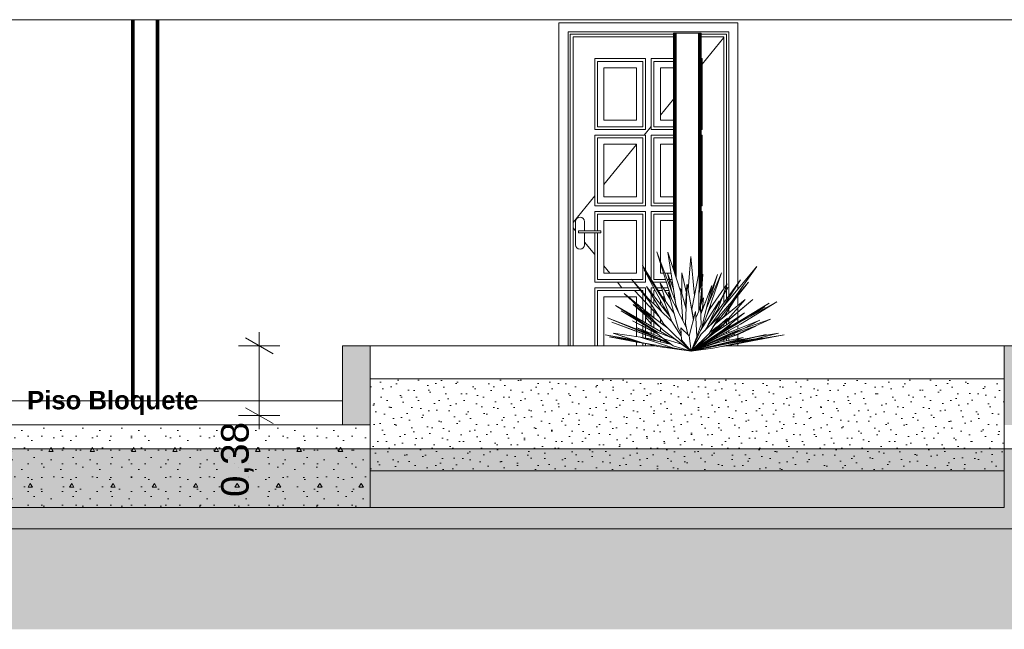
# Model space of a CAD drawing. Header units: millimetres. Extents: x 0 to 1357, y -1 to 841.
# Tile 8 of 43: x 221 to 328, y 187 to 254. Entities that reach past the tile are written whole.
import ezdxf
from ezdxf.xclip import XClip

# ---------------------------------------------------------------- set-up
doc = ezdxf.new("R2010")
doc.units = ezdxf.units.MM
doc.header["$MEASUREMENT"] = 0
doc.header["$XCLIPFRAME"] = 0
doc.linetypes.add('Wipeout_Contour', pattern=[1000, 0, -1000])
for name, color, linetype in [('Anotação - Geral.2D', 7, 'Continuous'), ('Cobertura.ARQ', 7, 'Continuous'), ('Cotas - Geral.2D', 7, 'Continuous'), ('Desenho 2D - Geral', 7, 'Continuous'), ('Interior - Mobiliário .ARQ', 7, 'Continuous'), ('Laje.ARQ', 7, 'Continuous'), ('Parede.ARQ', 7, 'Continuous'), ('Pilar.ARQ', 7, 'Continuous')]:
    doc.layers.add(name, color=color, linetype=linetype)
doc.styles.add('GENERATED_STYLE_1', font='txt')
doc.styles.add('GENERATED_STYLE_2', font='txt')

# ---------------------------------------------------------------- blocks, each defined once
blk = doc.blocks.new('Desenho_4_4', base_point=(424.7631797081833, 210.5022291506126))
at = {"layer": 'Parede.ARQ', "linetype": 'Continuous', "lineweight": 0}
blk.add_hatch(color=36, dxfattribs=at).paths.add_polyline_path([(331.4928618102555, 209.5022291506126), (331.4928618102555, 218.1022291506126), (328.4928618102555, 218.1022291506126), (328.4928621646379, 209.5022291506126)])
at = {"layer": 'Cobertura.ARQ', "color": 8, "linetype": 'Continuous', "lineweight": 0}
blk.add_line((136.6126955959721, 253.5806756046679), (340.0447257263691, 253.5806756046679), dxfattribs=at)
at = {"layer": 'Cotas - Geral.2D', "color": 7, "linetype": 'Continuous', "lineweight": 0}
for p, q in [((248.9268842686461, 217.2362041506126), (245.9268842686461, 218.9682541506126)), ((247.4268842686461, 218.1022291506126), (247.4268842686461, 219.5692291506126)), ((249.6768842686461, 218.1022291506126), (245.1768842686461, 218.1022291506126)), ((247.4268842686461, 210.5022291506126), (247.4268842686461, 218.1022291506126)), ((249.6768842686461, 210.5022291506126), (245.1768842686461, 210.5022291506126))]:
    blk.add_line(p, q, dxfattribs=at)
at = {"layer": 'Desenho 2D - Geral', "color": 9, "linetype": 'Continuous', "lineweight": 0}
blk.add_line((888.9443879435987, 187.2578166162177), (58.05218541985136, 187.2578166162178), dxfattribs=at)
at = {"layer": 'Interior - Mobiliário .ARQ', "color": 8, "linetype": 'Continuous', "lineweight": 0}
for p, q in [((292.3256380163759, 223.1511442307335), (290.6767315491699, 228.31103154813)), ((290.6767315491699, 228.31103154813), (292.634057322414, 223.1067290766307)), ((292.7577876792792, 222.6045960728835), (291.888052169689, 228.2751628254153)), ((291.888052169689, 228.2751628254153), (293.2796832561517, 223.9483557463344)), ((294.3835967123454, 227.8070955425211), (294.0883787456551, 224.1860505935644)), ((294.7683228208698, 223.5452684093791), (294.3835967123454, 227.8070955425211)), ((291.4048564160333, 223.179132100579), (289.1411434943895, 226.8270382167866)), ((289.1411434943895, 226.8270382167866), (289.6252172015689, 225.8850086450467)), ((291.4488619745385, 222.3296728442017), (289.3147648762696, 226.3786393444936)), ((289.3147648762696, 226.3786393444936), (291.5186410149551, 222.8743946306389)), ((294.4910614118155, 222.0936073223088), (295.2751466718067, 226.1988524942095)), ((295.2751466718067, 226.1988524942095), (295.2683229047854, 221.8875125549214)), ((301.5788660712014, 226.7207827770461), (297.8712907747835, 222.2984488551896)), ((298.8590406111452, 222.9065041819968), (301.5788660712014, 226.7207827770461)), ((289.9469979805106, 222.8289861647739), (287.9392865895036, 225.3460898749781)), ((287.9392865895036, 225.3460898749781), (289.7340994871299, 223.2599961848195)), ((292.5043019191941, 224.2572915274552), (291.8457171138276, 225.989724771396)), ((291.8457171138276, 225.989724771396), (292.3027579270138, 223.9876157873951)), ((293.9006086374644, 223.8382322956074), (293.3907865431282, 226.0532671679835)), ((293.3907865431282, 226.0532671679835), (293.4178644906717, 223.7316661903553)), ((295.2712015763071, 223.7062926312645), (295.6351911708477, 225.32910199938)), ((295.6859769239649, 225.8868069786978), (295.2717608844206, 224.0596703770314)), ((295.6351911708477, 225.32910199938), (295.3794891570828, 222.213372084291)), ((295.4204113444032, 222.2178707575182), (295.6859769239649, 225.8868069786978)), ((297.7099161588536, 226.0411043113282), (295.9158439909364, 220.7812217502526)), ((296.0738462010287, 222.1864600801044), (297.7099161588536, 226.0411043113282)), ((296.3743541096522, 223.4404203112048), (297.2977479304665, 225.8766119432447)), ((297.2977479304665, 225.8766119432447), (296.4316350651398, 223.029424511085)), ((296.8743548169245, 221.2716947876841), (299.8031486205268, 225.2793909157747)), ((299.8031486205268, 225.2793909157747), (297.2885481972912, 221.3992512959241)), ((300.6750567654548, 225.0100701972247), (297.4825509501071, 221.3120597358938)), ((297.4862056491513, 221.0242285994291), (300.6750567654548, 225.0100701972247)), ((291.0050264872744, 221.1711969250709), (288.2914806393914, 224.0878939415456)), ((288.2914806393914, 224.0878939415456), (290.9696638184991, 221.2266054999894)), ((291.2186560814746, 221.8140274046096), (289.5615360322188, 224.5435982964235)), ((289.5615360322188, 224.5435982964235), (292.1157532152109, 221.2752110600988)), ((291.6712290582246, 222.9081982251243), (291.0492208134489, 224.9235993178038)), ((291.0492208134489, 224.9235993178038), (292.1526468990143, 223.1054890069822)), ((292.9922967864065, 220.0051490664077), (291.9297398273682, 223.9285555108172)), ((291.9297398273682, 223.9285555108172), (293.9063860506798, 220.0470851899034)), ((293.5224477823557, 220.8010111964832), (293.2490421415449, 224.3456054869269)), ((293.2490421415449, 224.3456054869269), (293.8702923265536, 222.0863672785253)), ((293.8038868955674, 222.3278572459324), (293.9586510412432, 224.7446034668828)), ((293.8054195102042, 220.5321215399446), (293.9831376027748, 224.7899540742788)), ((293.9586510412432, 224.7446034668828), (293.9773570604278, 224.651461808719)), ((293.9831376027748, 224.7899540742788), (294.661579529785, 220.8968621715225)), ((295.4786487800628, 221.5369433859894), (296.663838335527, 224.6483808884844)), ((296.663838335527, 224.6483808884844), (295.5373589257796, 219.9478044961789)), ((298.3524695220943, 224.8359585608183), (296.4560822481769, 222.1381603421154)), ((298.4070070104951, 224.4288333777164), (296.9220821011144, 221.7965189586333)), ((297.1026207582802, 222.1892697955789), (298.4070070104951, 224.4288333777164)), ((297.8254579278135, 223.4303437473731), (298.3524695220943, 224.8359585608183)), ((290.3639210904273, 220.8177478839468), (287.1292138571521, 223.7769853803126)), ((287.1292138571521, 223.7769853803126), (290.5950124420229, 220.9802278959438)), ((291.4606946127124, 220.4572258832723), (289.5697661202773, 223.4200580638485)), ((289.5697661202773, 223.4200580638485), (292.3101334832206, 220.7509205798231)), ((292.3133522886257, 220.7460019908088), (291.3109819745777, 223.4305462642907)), ((291.3109819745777, 223.4305462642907), (292.5519127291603, 221.6312319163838)), ((292.634057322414, 223.1067290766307), (292.7233790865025, 222.8289357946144)), ((294.2035120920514, 223.5253828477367), (294.6500214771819, 221.3021078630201)), ((295.4247294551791, 219.7695695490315), (297.4588610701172, 222.9642488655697)), ((295.7632801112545, 223.3289374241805), (295.4389272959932, 222.4736789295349)), ((295.9654675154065, 222.8671094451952), (295.467849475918, 221.8203412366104)), ((295.6622669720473, 222.2293096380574), (295.7632801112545, 223.3289374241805)), ((295.9588040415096, 222.7974785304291), (295.9654675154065, 222.8671094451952)), ((297.4588610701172, 222.9642488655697), (296.1535259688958, 220.1245719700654)), ((296.3372614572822, 219.0613569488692), (301.1385909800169, 223.1292150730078)), ((301.1385909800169, 223.1292150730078), (296.3650799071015, 219.1579790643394)), ((300.2798431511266, 223.1401613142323), (297.069333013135, 220.5031668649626)), ((297.2784279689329, 221.9713371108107), (297.789214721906, 223.3336779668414)), ((297.9463192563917, 220.4734624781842), (300.2798431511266, 223.1401613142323)), ((298.0368133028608, 221.3674338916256), (299.1668056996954, 223.1248615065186)), ((299.6619400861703, 223.8949223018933), (299.3222926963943, 223.5561681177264)), ((299.514838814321, 223.6661421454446), (299.6619400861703, 223.8949223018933)), ((303.7235519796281, 222.8741582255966), (299.715312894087, 220.6902108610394)), ((299.7914445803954, 220.4653369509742), (303.7235519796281, 222.8741582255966)), ((290.8282502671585, 219.536208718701), (286.1905815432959, 222.4752736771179)), ((286.1905815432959, 222.4752736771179), (291.7862246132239, 219.2614114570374)), ((290.5271500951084, 219.6522902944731), (286.820220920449, 221.9019071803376)), ((286.820220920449, 221.9019071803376), (288.8802135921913, 220.7707527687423)), ((290.0162657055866, 221.1357967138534), (288.1085049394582, 222.582668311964)), ((288.1085049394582, 222.582668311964), (290.0478636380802, 220.9146042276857)), ((291.3611011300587, 219.7885892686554), (289.2470494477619, 221.970436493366)), ((289.2470494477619, 221.970436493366), (291.8974831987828, 220.0234377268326)), ((292.0466738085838, 221.3636053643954), (291.4488619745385, 222.3296728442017)), ((291.4683737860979, 222.2981416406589), (291.7170237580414, 221.8142574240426)), ((291.5941139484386, 222.0534455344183), (291.5820712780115, 222.0703427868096)), ((291.5820712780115, 222.0703427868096), (291.7511466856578, 221.741763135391)), ((291.7170237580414, 221.8142574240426), (291.811172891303, 221.6649533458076)), ((293.0383829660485, 221.7515521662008), (292.7577876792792, 222.6045960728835)), ((294.2182316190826, 219.1561462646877), (294.9004881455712, 221.8348885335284)), ((294.9004881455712, 221.8348885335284), (295.0398954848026, 219.0756928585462)), ((294.9344687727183, 221.1623328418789), (295.4502326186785, 222.2826469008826)), ((295.3794891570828, 222.213372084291), (295.34958330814, 222.0640219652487)), ((295.4502326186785, 222.2826469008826), (295.5218884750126, 220.4022372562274)), ((296.4560822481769, 222.1381603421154), (296.0996764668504, 221.3201840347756)), ((296.28288986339, 220.4059952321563), (297.2784279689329, 221.9713371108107)), ((296.4761750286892, 222.1667443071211), (296.5102769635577, 222.5239875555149)), ((299.0005324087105, 220.2727688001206), (302.9104795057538, 222.7275549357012)), ((302.9104795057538, 222.7275549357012), (299.2140365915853, 220.4922031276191)), ((302.4327819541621, 222.3234517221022), (300.8047481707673, 221.4055114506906)), ((300.9166995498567, 221.3448038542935), (302.4327819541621, 222.3234517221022)), ((289.352526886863, 219.5707040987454), (285.3141653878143, 221.1279015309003)), ((285.3141653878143, 221.1279015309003), (289.0027074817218, 219.6139163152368)), ((290.7362396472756, 219.3960671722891), (288.0519743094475, 220.8170021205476)), ((288.0519743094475, 220.8170021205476), (290.500116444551, 219.5760854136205)), ((290.0478636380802, 220.9146042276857), (290.9491475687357, 220.2137537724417)), ((292.3101334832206, 220.7509205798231), (293.3489962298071, 219.1634562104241)), ((294.6500214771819, 221.3021078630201), (294.6356015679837, 221.0459310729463)), ((295.5211981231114, 219.3568815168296), (297.4940651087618, 221.331566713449)), ((295.9158439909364, 220.7812217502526), (295.5434727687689, 219.9560603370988)), ((296.2055237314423, 220.2376899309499), (296.8743548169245, 221.2716947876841)), ((297.4940651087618, 221.331566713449), (296.3719763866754, 219.4305542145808)), ((296.5128918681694, 219.3317033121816), (298.3552682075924, 221.101776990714)), ((297.2885481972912, 221.3992512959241), (296.540138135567, 220.3767605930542)), ((297.6019976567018, 221.1526240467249), (296.8575957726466, 220.2532775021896)), ((296.9658986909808, 219.5238124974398), (300.2070055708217, 221.6799018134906)), ((296.9838837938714, 220.4672312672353), (297.6019976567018, 221.1526240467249)), ((298.3552682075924, 221.101776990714), (297.044909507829, 219.9569867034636)), ((300.2070055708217, 221.6799018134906), (297.7325830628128, 219.6983845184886)), ((297.7606765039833, 221.0710108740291), (298.0368133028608, 221.3674338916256)), ((301.8967665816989, 220.8918265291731), (297.8408558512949, 219.2569708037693)), ((299.6153284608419, 220.7348765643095), (298.5412064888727, 220.1292504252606)), ((303.0451558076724, 221.0009395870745), (298.9819922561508, 219.5732935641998)), ((300.0916778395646, 219.9631962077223), (301.8967665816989, 220.8918265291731)), ((301.4734848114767, 220.2638241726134), (303.0451558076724, 221.0009395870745)), ((288.8622130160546, 219.5142566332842), (285.80335913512, 220.6550469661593)), ((285.80335913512, 220.6550469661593), (288.9480677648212, 219.5302030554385)), ((291.2614391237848, 218.7352951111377), (288.4357160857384, 220.0955783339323)), ((288.4357160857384, 220.0955783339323), (291.2741984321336, 218.9859321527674)), ((291.8929691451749, 218.5141868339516), (290.270255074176, 219.7513296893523)), ((290.270255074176, 219.7513296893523), (292.6093117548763, 218.8495653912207)), ((294.4361304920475, 217.5022291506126), (291.3611011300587, 219.7885892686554)), ((294.4361304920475, 217.5022291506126), (291.4606946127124, 220.4572258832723)), ((293.3376259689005, 219.4065127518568), (292.9922967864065, 220.0051490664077)), ((293.3684041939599, 218.748581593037), (293.3065360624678, 220.0711065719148)), ((293.3065360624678, 220.0711065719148), (294.2138211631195, 219.1896229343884)), ((294.0521887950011, 219.3466587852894), (293.8054195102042, 220.5321215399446)), ((299.715312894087, 220.6902108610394), (294.4361304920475, 217.5022291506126)), ((299.2140365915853, 220.4922031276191), (294.4361304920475, 217.5022291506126)), ((294.4361304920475, 217.5022291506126), (299.7914445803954, 220.4653369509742)), ((294.4361304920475, 217.5022291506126), (299.0005324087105, 220.2727688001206)), ((298.5412064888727, 220.1292504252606), (294.4361304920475, 217.5022291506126)), ((294.4361304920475, 217.5022291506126), (295.4247294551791, 219.7695695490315)), ((297.7325830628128, 219.6983845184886), (294.4361304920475, 217.5022291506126)), ((295.5218884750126, 220.4022372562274), (295.0381520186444, 219.1102001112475)), ((295.5373589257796, 219.9478044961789), (295.5352886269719, 219.9432068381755)), ((296.1535259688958, 220.1245719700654), (295.897294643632, 219.7333246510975)), ((297.2260308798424, 220.1698596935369), (296.2909517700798, 219.0708558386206)), ((296.4100696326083, 219.4950907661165), (297.2260308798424, 220.1698596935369)), ((296.8243539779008, 220.1969601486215), (297.2110207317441, 220.68026663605)), ((297.0505516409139, 219.5801263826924), (297.4250604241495, 219.8777795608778)), ((297.2401697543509, 219.7062664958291), (297.0835832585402, 219.606379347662)), ((297.4250604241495, 219.8777795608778), (297.7810154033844, 220.2845569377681)), ((297.699425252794, 218.9477848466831), (299.89332054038, 219.8799356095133)), ((298.1208679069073, 219.8602570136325), (298.7466380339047, 220.4389642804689)), ((299.89332054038, 219.8799356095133), (298.1459777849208, 219.0948826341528)), ((298.461829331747, 218.9308175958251), (301.4798656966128, 220.2659882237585)), ((298.7466380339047, 220.4389642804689), (298.5040168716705, 220.3161486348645)), ((301.4798656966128, 220.2659882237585), (298.6432460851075, 219.303960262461)), ((299.5925419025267, 219.3816598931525), (301.4487202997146, 220.2522095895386)), ((288.339370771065, 218.6575669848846), (285.0785626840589, 219.3130547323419)), ((285.0785626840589, 219.3130547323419), (288.1602090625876, 218.742272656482)), ((288.4955442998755, 218.5127414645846), (285.4808384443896, 219.0913190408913)), ((285.4808384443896, 219.0913190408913), (288.1184790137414, 218.6626031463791)), ((289.1384923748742, 218.4209708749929), (285.9216735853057, 219.4774844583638)), ((285.9216735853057, 219.4774844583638), (288.8932951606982, 219.0280968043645)), ((287.1745759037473, 219.0659883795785), (286.9623088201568, 219.1133542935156)), ((286.9623088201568, 219.1133542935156), (287.1466999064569, 219.075143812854)), ((289.1087564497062, 218.4307371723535), (287.8297044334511, 218.7302175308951)), ((287.8297044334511, 218.7302175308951), (288.478501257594, 218.6377345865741)), ((292.4419772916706, 217.8750191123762), (288.7776948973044, 219.065658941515)), ((288.7776948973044, 219.065658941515), (292.2902624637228, 218.2371288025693)), ((292.1847724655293, 218.3149060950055), (288.8622130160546, 219.5142566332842)), ((288.9480677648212, 219.5302030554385), (292.1324161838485, 218.3535081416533)), ((289.0027074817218, 219.6139163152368), (291.253132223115, 218.7392939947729)), ((289.014912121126, 219.009705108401), (289.763194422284, 218.8965450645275)), ((290.4736848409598, 219.1145144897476), (289.352526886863, 219.5707040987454)), ((289.763194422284, 218.8965450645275), (290.7765780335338, 218.5941705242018)), ((292.0077491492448, 218.445424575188), (291.2614391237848, 218.7352951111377)), ((292.4702051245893, 218.1044579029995), (291.4341409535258, 218.8683432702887)), ((291.4341409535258, 218.8683432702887), (293.3682044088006, 218.28061390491)), ((291.7862246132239, 219.2614114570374), (292.1258279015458, 219.0359603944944)), ((292.2022498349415, 219.1631744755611), (292.2851657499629, 219.0608947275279)), ((292.2851657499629, 219.0608947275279), (292.5398406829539, 218.8763482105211)), ((292.6093117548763, 218.8495653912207), (294.4361304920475, 217.5022291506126)), ((294.4361304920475, 217.5022291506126), (293.3684041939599, 218.748581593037)), ((294.2138211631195, 219.1896229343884), (294.4361304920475, 217.5022291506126)), ((298.9819922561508, 219.5732935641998), (294.4361304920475, 217.5022291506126)), ((294.4361304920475, 217.5022291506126), (296.9658986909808, 219.5238124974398)), ((296.3719763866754, 219.4305542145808), (294.4361304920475, 217.5022291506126)), ((294.4361304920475, 217.5022291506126), (295.5211981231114, 219.3568815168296)), ((298.6432460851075, 219.303960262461), (294.4361304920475, 217.5022291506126)), ((297.8408558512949, 219.2569708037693), (294.4361304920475, 217.5022291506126)), ((298.1459777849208, 219.0948826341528), (294.4361304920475, 217.5022291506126)), ((295.0398954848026, 219.0756928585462), (294.4361304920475, 217.5022291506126)), ((296.2909517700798, 219.0708558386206), (294.4361304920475, 217.5022291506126)), ((294.4361304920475, 217.5022291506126), (296.3372614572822, 219.0613569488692)), ((294.4361304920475, 217.5022291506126), (297.1517993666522, 218.9640700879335)), ((294.4361304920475, 217.5022291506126), (297.699425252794, 218.9477848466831)), ((294.4361304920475, 217.5022291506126), (298.461829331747, 218.9308175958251)), ((297.540946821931, 218.8043708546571), (294.4361304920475, 217.5022291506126)), ((299.0804693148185, 218.6650847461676), (294.4361304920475, 217.5022291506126)), ((296.8141232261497, 218.3650510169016), (299.1564568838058, 219.3661158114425)), ((296.8225525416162, 217.8263928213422), (301.7601004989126, 218.8583987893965)), ((297.141802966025, 218.4537073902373), (297.5067347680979, 218.591885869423)), ((297.1517993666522, 218.9640700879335), (297.2614793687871, 219.0655012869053)), ((300.0657337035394, 219.0194421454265), (297.3606745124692, 218.4548312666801)), ((299.1564568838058, 219.3661158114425), (297.540946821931, 218.8043708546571)), ((298.1450321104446, 218.2669295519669), (302.5797724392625, 219.31944590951)), ((301.7601004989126, 218.8583987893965), (298.3079347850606, 218.3055919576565)), ((302.5797724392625, 219.31944590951), (298.6936794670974, 218.5152060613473)), ((298.8179902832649, 219.0883821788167), (299.597282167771, 219.3834547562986)), ((298.8233374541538, 219.090406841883), (299.4729193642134, 219.3255567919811)), ((299.0017927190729, 218.6453855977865), (300.0657337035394, 219.0194421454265)), ((299.597282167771, 219.3834547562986), (299.0581957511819, 219.1946483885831)), ((300.9681102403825, 218.9859070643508), (299.0804693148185, 218.6650847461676)), ((302.1847911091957, 218.9559834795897), (299.2021060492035, 218.5178095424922)), ((299.3927919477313, 218.3158585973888), (304.5314711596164, 219.2912579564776)), ((299.4729193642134, 219.3255567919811), (299.5925419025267, 219.3816598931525)), ((304.5314711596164, 219.2912579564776), (301.2473588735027, 218.7512297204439)), ((301.3218009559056, 218.8292051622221), (303.9179614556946, 219.4872620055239)), ((301.4442419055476, 218.7836044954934), (302.1847911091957, 218.9559834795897)), ((303.9179614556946, 219.4872620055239), (301.6948489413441, 219.1094231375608)), ((289.4570583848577, 218.3491849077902), (288.4955442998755, 218.5127414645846)), ((294.4361304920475, 217.5022291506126), (289.1384923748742, 218.4209708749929)), ((290.7797707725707, 218.0394818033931), (289.184670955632, 218.4129623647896)), ((294.4361304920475, 217.5022291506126), (290.7797707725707, 218.0394818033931)), ((291.9397144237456, 218.4955862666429), (291.8929691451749, 218.5141868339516)), ((294.4361304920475, 217.5022291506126), (292.4419772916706, 217.8750191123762)), ((294.4361304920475, 217.5022291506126), (292.4702051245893, 218.1044579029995)), ((293.3682044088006, 218.28061390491), (294.4361304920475, 217.5022291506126)), ((298.6936794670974, 218.5152060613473), (294.4361304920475, 217.5022291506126)), ((297.3606745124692, 218.4548312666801), (294.4361304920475, 217.5022291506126)), ((294.4361304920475, 217.5022291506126), (297.141802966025, 218.4537073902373)), ((294.4361304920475, 217.5022291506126), (296.8141232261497, 218.3650510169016)), ((294.4361304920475, 217.5022291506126), (298.1450321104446, 218.2669295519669)), ((294.4361304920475, 217.5022291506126), (296.8225525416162, 217.8263928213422)), ((295.8166997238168, 218.2137527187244), (295.6809791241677, 218.1723295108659)), ((296.1828846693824, 218.4024786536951), (296.2544882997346, 218.4810487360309)), ((296.2679665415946, 218.0989070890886), (296.4150221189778, 218.1981272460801)), ((297.8211039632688, 218.035101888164), (299.0800728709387, 218.2332925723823)), ((298.3285626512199, 218.1411667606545), (299.3927919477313, 218.3158585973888)), ((299.0800728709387, 218.2332925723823), (299.6203199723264, 218.3590468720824))]:
    blk.add_line(p, q, dxfattribs=at)
at = {"layer": 'Laje.ARQ', "color": 8, "linetype": 'Continuous', "lineweight": 0}
blk.add_line((64.75000420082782, 198.2022291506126), (353.0063135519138, 198.2022291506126), dxfattribs=at)
at = {"layer": 'Parede.ARQ', "color": 8, "linetype": 'Continuous', "lineweight": 0}
for p, q in [((280.0277594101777, 253.2422291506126), (280.0277594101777, 218.1022291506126)), ((299.5077594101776, 253.2422291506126), (280.0277594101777, 253.2422291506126)), ((299.5077594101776, 224.8751869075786), (299.5077594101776, 253.2422291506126)), ((281.0277594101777, 218.1022291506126), (281.0277594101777, 252.2422291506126)), ((281.0277594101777, 252.2422291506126), (298.5077594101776, 252.2422291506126)), ((281.2677594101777, 218.1022291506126), (281.2677594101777, 252.0022291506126)), ((281.2677594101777, 252.0022291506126), (292.5063135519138, 252.0022291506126)), ((295.5063135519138, 252.0022291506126), (298.2677594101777, 252.0022291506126)), ((298.2677594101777, 252.0022291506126), (298.2677594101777, 224.7154500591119)), ((298.5077594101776, 252.2422291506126), (298.5077594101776, 223.5068092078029)), ((281.5677594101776, 218.1022291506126), (281.5677594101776, 251.7022291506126)), ((281.5677594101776, 251.7022291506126), (292.5063135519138, 251.7022291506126)), ((295.5063135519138, 251.7022291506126), (297.9677594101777, 251.7022291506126)), ((297.9677594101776, 251.6476319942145), (295.6077594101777, 248.7507599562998)), ((297.9677594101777, 251.7022291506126), (297.9677594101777, 224.2886704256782)), ((283.9277594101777, 241.6322291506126), (283.9277594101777, 249.3422291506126)), ((283.9277594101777, 249.3422291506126), (289.4677594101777, 249.3422291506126)), ((289.1677594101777, 249.0422291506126), (284.2277594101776, 249.0422291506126)), ((284.2277594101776, 249.0422291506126), (284.2277594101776, 241.9322291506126)), ((289.1677594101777, 241.9322291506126), (289.1677594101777, 249.0422291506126)), ((289.4677594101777, 249.3422291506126), (289.4677594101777, 241.6322291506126)), ((290.0677594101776, 241.6322291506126), (290.0677594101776, 249.3422291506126)), ((290.0677594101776, 249.3422291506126), (292.5063135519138, 249.3422291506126)), ((292.5063135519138, 249.0422291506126), (290.3677594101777, 249.0422291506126)), ((290.3677594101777, 249.0422291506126), (290.3677594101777, 241.9322291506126)), ((295.5063135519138, 249.3422291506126), (295.6077594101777, 249.3422291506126)), ((295.6077594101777, 249.3422291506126), (295.6077594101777, 241.6322291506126)), ((288.4677594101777, 248.3422291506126), (284.9277594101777, 248.3422291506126)), ((284.9277594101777, 248.3422291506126), (284.9277594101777, 242.6322291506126)), ((288.4677594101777, 242.6322291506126), (288.4677594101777, 248.3422291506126)), ((292.5063135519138, 248.3422291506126), (291.0677594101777, 248.3422291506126)), ((291.0677594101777, 248.3422291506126), (291.0677594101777, 242.6322291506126)), ((292.5063135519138, 244.9437719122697), (291.0677594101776, 243.177963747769)), ((284.9277594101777, 242.6322291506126), (288.4677594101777, 242.6322291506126)), ((291.0677594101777, 242.6322291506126), (292.5063135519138, 242.6322291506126)), ((289.4677594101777, 241.6322291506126), (283.9277594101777, 241.6322291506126)), ((284.2277594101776, 241.9322291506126), (289.1677594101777, 241.9322291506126)), ((290.0677594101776, 241.9504755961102), (289.3196899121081, 241.0322291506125)), ((292.5063135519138, 241.6322291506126), (290.0677594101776, 241.6322291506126)), ((290.3677594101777, 241.9322291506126), (292.5063135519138, 241.9322291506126)), ((295.6077594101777, 241.6322291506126), (295.5063135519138, 241.6322291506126)), ((283.9277594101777, 233.3222291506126), (283.9277594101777, 241.0322291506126)), ((283.9277594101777, 241.0322291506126), (289.4677594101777, 241.0322291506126)), ((289.1677594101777, 240.7322291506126), (284.2277594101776, 240.7322291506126)), ((284.2277594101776, 240.7322291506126), (284.2277594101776, 233.6222291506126)), ((288.4677594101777, 240.0322291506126), (284.9277594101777, 240.0322291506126)), ((284.9277594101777, 240.0322291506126), (284.9277594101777, 234.3222291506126)), ((288.4677594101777, 234.3222291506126), (288.4677594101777, 240.0322291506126)), ((289.1677594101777, 233.6222291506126), (289.1677594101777, 240.7322291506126)), ((289.4677594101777, 241.0322291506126), (289.4677594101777, 233.3222291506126)), ((290.0677594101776, 233.3222291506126), (290.0677594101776, 241.0322291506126)), ((290.0677594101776, 241.0322291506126), (292.5063135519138, 241.0322291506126)), ((292.5063135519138, 240.7322291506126), (290.3677594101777, 240.7322291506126)), ((290.3677594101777, 240.7322291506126), (290.3677594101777, 233.6222291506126)), ((292.5063135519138, 240.0322291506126), (291.0677594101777, 240.0322291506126)), ((291.0677594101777, 240.0322291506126), (291.0677594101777, 234.3222291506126)), ((295.5063135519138, 241.0322291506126), (295.6077594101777, 241.0322291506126)), ((295.6077594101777, 241.0322291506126), (295.6077594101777, 233.3222291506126)), ((288.4677594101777, 239.9864945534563), (284.9277594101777, 235.6411864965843)), ((283.9277594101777, 234.4136983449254), (281.5677594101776, 231.5168263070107)), ((284.2277594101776, 233.6222291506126), (289.1677594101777, 233.6222291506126)), ((284.9277594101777, 234.3222291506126), (288.4677594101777, 234.3222291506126)), ((290.3677594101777, 233.6222291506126), (292.5063135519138, 233.6222291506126)), ((291.0677594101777, 234.3222291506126), (292.5063135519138, 234.3222291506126)), ((289.4677594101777, 233.3222291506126), (283.9277594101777, 233.3222291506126)), ((283.9277594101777, 230.6022291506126), (283.9277594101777, 232.7222291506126)), ((283.9277594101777, 232.7222291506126), (289.4677594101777, 232.7222291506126)), ((289.4677594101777, 232.7222291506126), (289.4677594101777, 226.3007063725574)), ((292.5063135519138, 233.3222291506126), (290.0677594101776, 233.3222291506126)), ((290.0677594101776, 225.3338241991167), (290.0677594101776, 232.7222291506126)), ((290.0677594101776, 232.7222291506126), (292.5063135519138, 232.7222291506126)), ((295.6077594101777, 233.3222291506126), (295.5063135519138, 233.3222291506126)), ((295.5063135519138, 232.7222291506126), (295.6077594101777, 232.7222291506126)), ((295.6077594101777, 232.7222291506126), (295.6077594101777, 225.5417839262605)), ((281.865819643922, 231.7935708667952), (281.8277594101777, 231.6022291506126)), ((281.8277594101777, 231.6022291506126), (281.8277594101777, 229.1022291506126)), ((281.9742060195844, 231.9557825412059), (281.865819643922, 231.7935708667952)), ((282.1364176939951, 232.0641689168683), (281.9742060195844, 231.9557825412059)), ((282.3277594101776, 232.1022291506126), (282.1364176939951, 232.0641689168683)), ((282.5191011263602, 232.0641689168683), (282.3277594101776, 232.1022291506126)), ((282.6813128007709, 231.9557825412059), (282.5191011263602, 232.0641689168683)), ((282.7896991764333, 231.7935708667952), (282.6813128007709, 231.9557825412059)), ((282.8277594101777, 231.6022291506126), (282.7896991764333, 231.7935708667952)), ((282.8277594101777, 230.6022291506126), (282.8277594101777, 231.6022291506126)), ((289.1677594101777, 232.4222291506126), (284.2277594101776, 232.4222291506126)), ((284.2277594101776, 232.4222291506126), (284.2277594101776, 230.6022291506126)), ((288.4677594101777, 231.7222291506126), (284.9277594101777, 231.7222291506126)), ((284.9277594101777, 231.7222291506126), (284.9277594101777, 226.0122291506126)), ((288.4677594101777, 226.0122291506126), (288.4677594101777, 231.7222291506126)), ((289.1677594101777, 226.7752424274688), (289.1677594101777, 232.4222291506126)), ((292.5063135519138, 232.4222291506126), (290.3677594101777, 232.4222291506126)), ((290.3677594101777, 232.4222291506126), (290.3677594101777, 225.3122291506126)), ((292.5063135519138, 231.7222291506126), (291.0677594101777, 231.7222291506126)), ((291.0677594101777, 231.7222291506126), (291.0677594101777, 227.2713337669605)), ((281.8277594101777, 230.6084850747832), (281.5677594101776, 230.9276319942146)), ((282.1975507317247, 230.6022291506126), (282.1777594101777, 230.6022291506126)), ((282.1777594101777, 230.6022291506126), (282.1777594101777, 230.4022291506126)), ((282.1975507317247, 230.4022291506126), (282.1777594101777, 230.4022291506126)), ((282.2539116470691, 230.6022291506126), (282.1975507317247, 230.6022291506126)), ((282.2539116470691, 230.4022291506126), (282.1975507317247, 230.4022291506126)), ((282.3382617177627, 230.6022291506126), (282.2539116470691, 230.6022291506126)), ((282.3382617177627, 230.4022291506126), (282.2539116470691, 230.4022291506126)), ((282.4377594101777, 230.6022291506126), (282.3382617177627, 230.6022291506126)), ((282.4377594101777, 230.4022291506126), (282.3382617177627, 230.4022291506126)), ((284.5777594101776, 230.6022291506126), (282.4377594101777, 230.6022291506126)), ((284.5777594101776, 230.4022291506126), (282.4377594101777, 230.4022291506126)), ((282.8277594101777, 229.1022291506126), (282.8277594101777, 230.4022291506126)), ((283.9277594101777, 225.0122291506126), (283.9277594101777, 230.4022291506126)), ((284.2277594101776, 230.4022291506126), (284.2277594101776, 225.3122291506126)), ((284.5777594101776, 230.6022291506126), (284.5777594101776, 230.4022291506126)), ((283.9277594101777, 228.0307599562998), (282.8277594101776, 229.3809969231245)), ((281.8277594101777, 229.1022291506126), (281.865819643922, 228.9108874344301)), ((281.865819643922, 228.9108874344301), (281.9742060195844, 228.7486757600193)), ((281.9742060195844, 228.7486757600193), (282.1364176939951, 228.640289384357)), ((282.1364176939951, 228.640289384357), (282.3277594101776, 228.6022291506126)), ((282.3277594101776, 228.6022291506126), (282.5191011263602, 228.640289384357)), ((282.5191011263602, 228.640289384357), (282.6813128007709, 228.7486757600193)), ((282.6813128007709, 228.7486757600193), (282.7896991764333, 228.9108874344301)), ((282.7896991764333, 228.9108874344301), (282.8277594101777, 229.1022291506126)), ((285.5721995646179, 226.0122291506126), (284.9277594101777, 226.803271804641)), ((289.1677594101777, 225.3122291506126), (289.1677594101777, 226.7752424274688)), ((289.4677594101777, 226.1914287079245), (289.4677594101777, 226.1353723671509)), ((289.4677594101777, 226.0883668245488), (289.4677594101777, 225.0122291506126)), ((291.0677594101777, 227.0873965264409), (291.0677594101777, 226.0122291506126)), ((288.2055831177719, 225.0122291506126), (283.9277594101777, 225.0122291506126)), ((284.2277594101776, 225.3122291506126), (287.9662948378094, 225.3122291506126)), ((284.9277594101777, 226.0122291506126), (288.4677594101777, 226.0122291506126)), ((286.8756744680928, 224.4122291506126), (286.3868713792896, 225.0122291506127)), ((287.9662948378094, 225.3122291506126), (289.1677594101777, 225.3122291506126)), ((289.4677594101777, 225.0122291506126), (288.2265304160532, 225.0122291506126)), ((291.7309050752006, 225.0122291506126), (290.2673256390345, 225.0122291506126)), ((290.3677594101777, 225.3122291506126), (291.6350363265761, 225.3122291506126)), ((291.0677594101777, 226.0122291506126), (291.4113425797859, 226.0122291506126)), ((291.5413056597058, 226.0122291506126), (292.2351345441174, 226.0122291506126)), ((291.8045739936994, 225.3122291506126), (292.000375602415, 225.3122291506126)), ((292.0688595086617, 225.0122291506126), (291.9174032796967, 225.0122291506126)), ((292.1032671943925, 225.3122291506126), (292.3424985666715, 225.3122291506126)), ((292.3885117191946, 225.0122291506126), (292.2173122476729, 225.0122291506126)), ((283.9277594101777, 218.1022291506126), (283.9277594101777, 224.4122291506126)), ((283.9277594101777, 224.4122291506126), (288.684159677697, 224.4122291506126)), ((288.9234479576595, 224.1122291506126), (284.2277594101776, 224.1122291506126)), ((284.2277594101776, 224.1122291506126), (284.2277594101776, 218.1022291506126)), ((288.7427525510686, 224.4122291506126), (289.4677594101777, 224.4122291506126)), ((289.1677594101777, 224.1122291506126), (289.0008636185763, 224.1122291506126)), ((289.1677594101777, 223.9182477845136), (289.1677594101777, 224.1122291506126)), ((289.4677594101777, 224.4122291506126), (289.4677594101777, 223.5695606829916)), ((290.0677594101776, 223.895832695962), (290.0677594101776, 224.4122291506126)), ((290.0677594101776, 224.4122291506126), (290.3512047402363, 224.4122291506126)), ((290.5093263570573, 224.1122291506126), (290.3677594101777, 224.1122291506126)), ((290.3677594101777, 224.1122291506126), (290.3677594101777, 223.511951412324)), ((290.6396564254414, 224.4122291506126), (291.2070437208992, 224.4122291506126)), ((291.2996319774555, 224.1122291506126), (290.8258218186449, 224.1122291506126)), ((291.3595755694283, 224.4122291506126), (291.9226425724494, 224.4122291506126)), ((292.0185113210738, 224.1122291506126), (291.5416480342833, 224.1122291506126)), ((292.1430618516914, 224.4122291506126), (292.205827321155, 224.4122291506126)), ((292.2743112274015, 224.1122291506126), (292.2558911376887, 224.1122291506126)), ((292.4454023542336, 224.4122291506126), (292.480538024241, 224.4122291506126)), ((295.5792437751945, 224.4122291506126), (295.6077594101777, 224.4122291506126)), ((295.6077594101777, 224.4122291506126), (295.6077594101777, 222.9188580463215)), ((298.2677594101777, 224.6100246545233), (298.2677594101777, 224.1897524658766)), ((298.2677594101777, 224.1897524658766), (298.2677594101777, 223.1783985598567)), ((299.5077594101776, 224.2504013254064), (299.5077594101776, 224.823592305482)), ((287.5279245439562, 223.4122291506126), (284.9277594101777, 223.4122291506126)), ((284.9277594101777, 223.4122291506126), (284.9277594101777, 218.1022291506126)), ((288.4677594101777, 223.4122291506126), (287.5812271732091, 223.4122291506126)), ((287.8997364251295, 223.1552052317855), (287.6903462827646, 223.4122291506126)), ((288.4677594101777, 222.6968339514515), (288.4677594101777, 223.4122291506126)), ((289.1677594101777, 223.1460120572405), (289.1677594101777, 223.8059315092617)), ((289.1677594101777, 222.1319626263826), (289.1677594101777, 223.1460120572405)), ((289.4677594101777, 223.4298161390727), (289.4677594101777, 222.8311939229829)), ((290.0677594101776, 222.935009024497), (290.0677594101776, 223.7097585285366)), ((290.3677594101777, 223.2156052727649), (290.3677594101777, 222.6428068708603)), ((291.0677594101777, 223.0527287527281), (291.0677594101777, 222.6162284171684)), ((291.3236147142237, 223.4122291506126), (291.2602077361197, 223.4122291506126)), ((291.5156712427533, 223.4122291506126), (291.3236147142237, 223.4122291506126)), ((292.0695739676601, 223.4122291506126), (291.9664837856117, 223.4122291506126)), ((292.2422050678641, 223.4122291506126), (292.1926800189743, 223.4122291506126)), ((297.9677594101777, 223.8098820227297), (297.9677594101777, 223.6746680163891)), ((297.9677594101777, 223.6501826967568), (297.9677594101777, 222.767885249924)), ((298.2677594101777, 222.9102174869), (298.2677594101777, 222.7713500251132)), ((298.5077594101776, 223.2805480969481), (298.5077594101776, 223.0576180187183)), ((299.5077594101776, 223.7411470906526), (299.5077594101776, 223.8162663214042)), ((299.5077594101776, 222.5060002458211), (299.5077594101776, 223.5510298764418)), ((288.4677594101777, 222.457963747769), (288.1656073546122, 222.828851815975)), ((288.4677594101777, 222.3102048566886), (288.4677594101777, 222.5524312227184)), ((288.4677594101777, 221.167374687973), (288.4677594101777, 222.2736695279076)), ((289.1677594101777, 221.7793153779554), (289.1677594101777, 221.9120436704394)), ((289.4677594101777, 222.8311939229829), (289.4677594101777, 221.8898749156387)), ((290.0677594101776, 222.1901723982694), (290.0677594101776, 222.6397691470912)), ((290.0677594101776, 221.4056994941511), (290.0677594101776, 222.1786330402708)), ((290.3677594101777, 222.1697092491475), (290.3677594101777, 221.8696616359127)), ((290.3677594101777, 221.8561733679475), (290.3677594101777, 221.1636117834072)), ((291.0677594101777, 222.0625810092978), (291.0677594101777, 221.9610018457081)), ((297.9677594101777, 222.4473042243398), (297.9677594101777, 222.4135150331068)), ((298.5077594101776, 222.0998757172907), (298.5077594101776, 221.6846371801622)), ((299.5077594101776, 221.7724743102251), (299.5077594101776, 222.2578413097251)), ((288.4677594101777, 220.9972338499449), (288.4677594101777, 221.032140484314)), ((288.4677594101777, 220.596903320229), (288.4677594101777, 220.9020687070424)), ((289.1677594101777, 220.7653291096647), (289.1677594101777, 221.6715917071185)), ((289.4677594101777, 221.6375918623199), (289.4677594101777, 221.5517913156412)), ((289.4677594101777, 221.4135583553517), (289.4677594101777, 220.5930238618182)), ((290.0677594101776, 220.4939827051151), (289.4677594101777, 221.2304755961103)), ((290.0677594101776, 220.2484133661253), (290.0677594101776, 220.8991330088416)), ((291.0677594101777, 221.0729028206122), (291.0677594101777, 220.6329497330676)), ((297.9677594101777, 221.2933069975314), (297.9677594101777, 221.2411011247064)), ((298.2677594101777, 221.7266142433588), (298.2677594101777, 221.4875100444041)), ((298.2677594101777, 220.8407970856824), (298.2677594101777, 220.7408787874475)), ((298.5077594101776, 221.1150637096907), (298.5077594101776, 220.9405424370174)), ((298.5077594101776, 220.9002804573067), (298.5077594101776, 220.5495082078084)), ((299.5077594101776, 221.2147406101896), (299.5077594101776, 221.7475162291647)), ((299.5077594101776, 220.6742255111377), (299.5077594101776, 221.119945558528)), ((288.4677594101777, 220.0801529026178), (288.4677594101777, 220.596903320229)), ((288.4677594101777, 219.911871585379), (288.4677594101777, 220.0801529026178)), ((288.4677594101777, 219.7020065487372), (288.4677594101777, 219.8334891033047)), ((288.4677594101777, 219.0924490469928), (288.4677594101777, 219.6613669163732)), ((289.1677594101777, 220.2514318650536), (289.1677594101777, 220.4772610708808)), ((289.1677594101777, 219.8094010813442), (289.1677594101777, 220.2263533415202)), ((289.1677594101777, 219.6419506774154), (289.1677594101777, 219.7431778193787)), ((289.4677594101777, 220.295200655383), (289.4677594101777, 220.0993675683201)), ((289.4677594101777, 220.0675462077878), (289.4677594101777, 219.6921222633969)), ((290.0677594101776, 219.7952389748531), (290.0677594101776, 219.9310798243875)), ((290.0677594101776, 219.4575646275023), (290.0677594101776, 219.7499319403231)), ((290.3677594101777, 220.6658489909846), (290.3677594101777, 220.0761081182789)), ((290.3677594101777, 219.7490194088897), (290.3677594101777, 219.7137393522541)), ((290.3677594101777, 219.6769932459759), (290.3677594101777, 219.6431746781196)), ((291.0677594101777, 220.0913381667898), (291.0677594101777, 219.6740625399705)), ((297.9677594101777, 220.4979638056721), (297.9677594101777, 220.4912992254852)), ((297.9677594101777, 220.4427731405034), (297.9677594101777, 220.1902827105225)), ((298.2677594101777, 220.6969438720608), (298.2677594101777, 220.3898524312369)), ((298.2677594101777, 219.9961011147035), (298.2677594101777, 219.9542594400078)), ((298.5077594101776, 220.3191456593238), (298.5077594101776, 220.3180431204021)), ((298.5077594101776, 220.2180512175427), (298.5077594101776, 220.1078461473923)), ((298.5077594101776, 219.7550709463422), (298.5077594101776, 219.5257861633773)), ((299.5077594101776, 219.9288659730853), (299.5077594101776, 220.3083732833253)), ((289.1677594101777, 219.4490215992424), (289.1677594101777, 219.5497692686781)), ((289.1677594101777, 218.9865905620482), (289.1677594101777, 219.4039629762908)), ((289.4677594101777, 219.598759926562), (289.4677594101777, 219.5238169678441)), ((289.4677594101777, 219.4331749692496), (289.4677594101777, 219.3381642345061)), ((289.4677594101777, 219.2956714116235), (289.4677594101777, 218.9412226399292)), ((290.0677594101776, 219.279682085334), (290.0677594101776, 219.3099241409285)), ((290.0677594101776, 219.1164495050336), (290.0677594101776, 219.1999863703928)), ((290.0677594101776, 218.8056686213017), (290.0677594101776, 219.079088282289)), ((290.3677594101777, 219.5911248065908), (290.3677594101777, 219.340285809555)), ((290.3677594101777, 219.1655062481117), (290.3677594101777, 219.1576146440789)), ((290.3677594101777, 219.0833920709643), (290.3677594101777, 219.0055921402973)), ((290.3677594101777, 218.9707967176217), (290.3677594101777, 218.7161542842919)), ((291.0677594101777, 219.1433194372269), (291.0677594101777, 219.0666352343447)), ((291.0677594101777, 218.8113387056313), (291.0677594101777, 218.7469249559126)), ((291.0677594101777, 218.7181164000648), (291.0677594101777, 218.5254878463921)), ((291.673344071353, 218.5231465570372), (291.611177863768, 218.5994548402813)), ((297.9677594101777, 219.4562876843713), (297.9677594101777, 219.308123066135)), ((297.9677594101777, 218.7554883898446), (297.9677594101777, 218.5815444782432)), ((298.2677594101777, 219.6222783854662), (298.2677594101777, 219.4290470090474)), ((298.2677594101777, 218.8619485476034), (298.2677594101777, 218.6441616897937)), ((298.5077594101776, 218.9511369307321), (298.5077594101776, 218.6942554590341)), ((299.5077594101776, 218.9029794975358), (299.5077594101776, 219.3418968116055)), ((299.5077594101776, 218.7377067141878), (299.5077594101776, 218.8232715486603)), ((290.5117828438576, 218.1022291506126), (259.4928618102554, 218.1022291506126)), ((288.4677594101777, 218.1022291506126), (288.4677594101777, 218.5180738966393)), ((289.1677594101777, 218.1022291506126), (289.1677594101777, 218.3983955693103)), ((289.4677594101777, 218.3466793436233), (289.4677594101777, 218.1022291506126)), ((290.0677594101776, 218.1022291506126), (290.0677594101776, 218.2061938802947)), ((290.3677594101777, 218.1359511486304), (290.3677594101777, 218.1022291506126)), ((291.8150340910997, 218.3492237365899), (291.7006132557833, 218.4896739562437)), ((296.2781654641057, 218.1022291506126), (296.2728902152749, 218.1022291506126)), ((328.4928618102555, 218.1022291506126), (298.2475172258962, 218.1022291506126)), ((298.2677594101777, 218.1054157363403), (298.2677594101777, 218.1022291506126)), ((298.5077594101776, 218.1431972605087), (298.5077594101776, 218.1022291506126)), ((299.5077594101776, 218.1022291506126), (299.5077594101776, 218.3328459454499)), ((256.4928618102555, 212.1022291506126), (211.4928618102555, 212.1022291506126))]:
    blk.add_line(p, q, dxfattribs=at)
at = {"layer": 'Parede.ARQ', "color": 7, "linetype": 'Continuous', "lineweight": 0}
for p, q in [((259.4928618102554, 218.1022291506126), (256.4928618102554, 218.1022291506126)), ((331.4928618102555, 218.1022291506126), (328.4928618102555, 218.1022291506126))]:
    blk.add_line(p, q, dxfattribs=at)
at = {"layer": 'Pilar.ARQ', "color": 8, "linetype": 'Continuous', "lineweight": 0}
for p, q in [((233.5063135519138, 212.1022291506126), (233.5063135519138, 253.5806756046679)), ((233.556213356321, 212.1022291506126), (233.556213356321, 253.5806756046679)), ((233.635440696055, 212.1022291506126), (233.635440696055, 253.5806756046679)), ((233.7149864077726, 212.1022291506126), (233.7149864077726, 253.5806756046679)), ((233.7942137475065, 212.1022291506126), (233.7942137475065, 253.5806756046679)), ((236.218413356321, 212.1022291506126), (236.218413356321, 253.5806756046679)), ((236.297640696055, 212.1022291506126), (236.297640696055, 253.5806756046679)), ((236.3771864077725, 212.1022291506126), (236.3771864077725, 253.5806756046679)), ((236.4564137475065, 212.1022291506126), (236.4564137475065, 253.5806756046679)), ((236.5063135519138, 212.1022291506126), (236.5063135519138, 253.5806756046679)), ((292.5063135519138, 252.1022291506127), (292.5562133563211, 252.1022291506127)), ((292.5063135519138, 226.3528877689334), (292.5063135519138, 252.1022291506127)), ((292.5562133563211, 226.1977411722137), (292.5562133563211, 252.1022291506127)), ((292.5562133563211, 252.1022291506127), (292.608714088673, 252.1022291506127)), ((292.608714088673, 252.1022291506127), (292.635440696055, 252.1022291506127)), ((292.635440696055, 252.1022291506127), (292.7149864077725, 252.1022291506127)), ((292.635440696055, 225.9514105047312), (292.635440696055, 252.1022291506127)), ((292.7149864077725, 252.1022291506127), (292.7417130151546, 252.1022291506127)), ((292.7149864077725, 225.7040899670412), (292.7149864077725, 252.1022291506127)), ((292.7417130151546, 252.1022291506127), (292.7942137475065, 252.1022291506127)), ((292.7942137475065, 252.1022291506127), (295.218413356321, 252.1022291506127)), ((292.7942137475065, 225.4577592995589), (292.7942137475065, 252.1022291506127)), ((295.218413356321, 252.1022291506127), (295.270914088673, 252.1022291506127)), ((295.218413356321, 225.9018131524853), (295.218413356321, 252.1022291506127)), ((295.270914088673, 252.1022291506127), (295.297640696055, 252.1022291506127)), ((295.297640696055, 252.1022291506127), (295.3771864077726, 252.1022291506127)), ((295.297640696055, 224.173828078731), (295.297640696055, 252.1022291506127)), ((295.3771864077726, 252.1022291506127), (295.4039130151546, 252.1022291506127)), ((295.3771864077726, 224.5247099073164), (295.3771864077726, 252.1022291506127)), ((295.4039130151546, 252.1022291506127), (295.4564137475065, 252.1022291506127)), ((295.4564137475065, 252.1022291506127), (295.5063135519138, 252.1022291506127)), ((295.4564137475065, 224.8741873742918), (295.4564137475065, 252.1022291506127)), ((295.5063135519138, 225.0942989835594), (295.5063135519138, 252.1022291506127)), ((295.5063135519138, 222.6513640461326), (295.5063135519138, 223.4046575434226)), ((295.4564137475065, 222.5197874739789), (295.4564137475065, 222.7152639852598)), ((292.5063135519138, 218.8892737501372), (292.5063135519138, 218.9006431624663))]:
    blk.add_line(p, q, dxfattribs=at)
at = {"layer": 'Anotação - Geral.2D', "color": 7, "linetype": 'Continuous', "lineweight": 0, "insert": (231.4734445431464, 213.1880862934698), "char_height": 2, "attachment_point": 2, "style": 'GENERATED_STYLE_2'}
blk.add_mtext('\\A1;{\\pqc;\\fArial|b1|i0|c0|p38;Piso Bloquete}', dxfattribs=at)
at = {"color": 254, "linetype": 'Wipeout_Contour', "lineweight": 0, "ltscale": 1246.170135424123}
blk.add_wipeout([(259.49286362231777, 200.5022291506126), (259.49286362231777, 209.5022291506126), (208.4928610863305, 209.5022291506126), (208.4928610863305, 200.5022291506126)], dxfattribs=at).dxf.layer = 'Laje.ARQ'
at = {"layer": 'Laje.ARQ', "linetype": 'Continuous', "lineweight": 0}
h = blk.add_hatch(dxfattribs=at)
h.set_pattern_fill('Concreto_Celular_0004', color=83, style=0, pattern_type=2)
h.set_pattern_definition([(0, (424.7631797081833, 210.5022291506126), (0, 7.794228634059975), [0.4875, -4.012499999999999]), (0, (427.0131797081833, 214.3993433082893), (0, 7.794228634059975), [0.4875, -4.012499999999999]), (60.00000000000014, (424.7631797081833, 210.5022291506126), (-6.750000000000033, 3.897114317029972), [0.4875000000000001, -4.012499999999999]), (60.00000000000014, (429.2631797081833, 210.5022291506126), (-6.750000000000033, 3.897114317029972), [0.4875000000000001, -4.012499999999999]), (120.0000000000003, (425.2506796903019, 210.5022291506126), (6.750000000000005, 3.897114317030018), [0.4875, -4.012499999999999]), (120.0000000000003, (429.7506797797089, 210.5022291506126), (6.750000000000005, 3.897114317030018), [0.4875, -4.012499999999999]), (0, (424.7631797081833, 211.2522291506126), (0, 1.5), [0, -1.5, 0, -2.25]), (44.99999999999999, (425.5131797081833, 211.2522291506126), (-1.060660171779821, 1.060660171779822), [0, -1.125, 0, -1.875])])
h.paths.add_polyline_path([(259.4928636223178, 200.5022291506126), (259.4928636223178, 209.5022291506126), (208.4928610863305, 209.5022291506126), (208.4928610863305, 200.5022291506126)])
at = {"layer": 'Parede.ARQ', "linetype": 'Continuous', "lineweight": 0}
blk.add_hatch(color=36, dxfattribs=at).paths.add_polyline_path([(259.4928636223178, 209.5022291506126), (259.4928618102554, 218.1022291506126), (256.4928618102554, 218.1022291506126), (256.4928618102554, 209.5022291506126)])
at = {"layer": 'Cotas - Geral.2D', "color": 7, "linetype": 'Continuous', "lineweight": 0}
for p, q in [((245.9268842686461, 211.3682541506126), (248.9268842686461, 209.6362041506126)), ((247.4268842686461, 209.0352291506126), (247.4268842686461, 210.5022291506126))]:
    blk.add_line(p, q, dxfattribs=at)
at = {"layer": 'Laje.ARQ', "color": 7, "linetype": 'Continuous', "lineweight": 0}
for p, q in [((256.4928618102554, 209.5022291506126), (211.4928618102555, 209.5022291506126)), ((259.4928636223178, 200.5022291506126), (208.4928610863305, 200.5022291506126))]:
    blk.add_line(p, q, dxfattribs=at)
at = {"layer": 'Laje.ARQ', "color": 8, "linetype": 'Continuous', "lineweight": 0}
blk.add_line((259.4928636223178, 200.5022291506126), (328.4928621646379, 200.5022291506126), dxfattribs=at)
at = {"layer": 'Parede.ARQ', "color": 7, "linetype": 'Continuous', "lineweight": 0}
blk.add_line((256.4928618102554, 218.1022291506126), (256.4928618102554, 209.5022291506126), dxfattribs=at)
at = {"layer": 'Cotas - Geral.2D', "color": 7, "linetype": 'Continuous', "lineweight": 0, "insert": (246.8268842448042, 201.6534890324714), "char_height": 3, "width": 7.981739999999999, "attachment_point": 7, "rotation": 90, "style": 'GENERATED_STYLE_1'}
blk.add_mtext('\\A1;{\\pql;\\fArial|b0|i0|c0|p38;0,38}', dxfattribs=at)
at = {"color": 254, "linetype": 'Wipeout_Contour', "lineweight": 0, "ltscale": 1446.23241011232}
blk.add_wipeout([(259.4928618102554, 204.5022291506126), (328.4928618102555, 204.5022291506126), (328.4928618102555, 214.50222915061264), (259.4928618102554, 214.50222915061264)], dxfattribs=at).dxf.layer = 'Laje.ARQ'
at = {"layer": 'Desenho 2D - Geral', "linetype": 'Continuous', "lineweight": 0}
h = blk.add_hatch(dxfattribs=at)
h.set_pattern_fill('Terra_0004', color=52, style=0, pattern_type=2)
h.set_pattern_definition([(44.99999999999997, (424.7631797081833, 210.5022291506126), (-2.757716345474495, 2.757716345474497), []), (44.99999999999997, (423.8439409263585, 211.4214679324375), (-5.515432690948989, 5.515432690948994), []), (44.99999999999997, (422.9247021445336, 212.3407067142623), (-5.515432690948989, 5.515432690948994), []), (135.0000000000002, (422.0054633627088, 213.2599454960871), (0.9192387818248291, 0.9192387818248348), [3.899999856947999, -3.899999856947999])])
h.paths.add_polyline_path([(58.05218541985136, 187.2578166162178), (888.9443879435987, 187.2578166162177), (907.909860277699, 187.2578166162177), (907.909860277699, 204.0784787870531), (888.9443879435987, 204.0784787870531), (888.9443879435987, 206.8875995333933), (58.05218541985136, 206.8875995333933)])
at = {"layer": 'Laje.ARQ', "linetype": 'Continuous', "lineweight": 0}
h = blk.add_hatch(dxfattribs=at)
h.set_pattern_fill('Pedra_0004', color=83, style=0, pattern_type=2)
h.set_pattern_definition([(44.99999999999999, (424.7631797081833, 214.0022291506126), (-1.113693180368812, 1.113693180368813), [0, -1.05, 0, -1.575]), (109.9999999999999, (428.2631797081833, 214.0022291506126), (1.480015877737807, 0.5386817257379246), [0, -0.7699999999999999, 0, -1.33])])
h.paths.add_polyline_path([(259.4928618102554, 204.5022291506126), (328.4928618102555, 204.5022291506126), (328.4928618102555, 214.5022291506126), (259.4928618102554, 214.5022291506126)])
at = {"layer": 'Desenho 2D - Geral', "color": 9, "linetype": 'Continuous', "lineweight": 0}
blk.add_line((58.05218541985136, 206.8875995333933), (888.9443879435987, 206.8875995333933), dxfattribs=at)
at = {"layer": 'Laje.ARQ', "color": 7, "linetype": 'Continuous', "lineweight": 0}
for p, q in [((328.4928618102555, 214.5022291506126), (259.4928618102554, 214.5022291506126)), ((259.4928636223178, 209.5022291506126), (256.4928618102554, 209.5022291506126)), ((259.4928618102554, 204.5022291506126), (259.4928636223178, 200.5022291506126)), ((328.4928618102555, 204.5022291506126), (259.4928618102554, 204.5022291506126)), ((328.4928618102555, 204.5022291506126), (328.4928621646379, 200.5022291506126))]:
    blk.add_line(p, q, dxfattribs=at)
at = {"layer": 'Laje.ARQ', "color": 7, "linetype": 'Continuous', "lineweight": 0, "flags": 128}
for points in [[(259.4928618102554, 214.5022291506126), (259.4928636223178, 209.5022291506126), (259.4928618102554, 204.5022291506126)], [(328.4928618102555, 214.5022291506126), (328.4928621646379, 209.5022291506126), (328.4928618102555, 204.5022291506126)]]:
    blk.add_lwpolyline(points, dxfattribs=at)
at = {"layer": 'Parede.ARQ', "color": 7, "linetype": 'Continuous', "lineweight": 0}
for p, q in [((259.4928618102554, 218.1022291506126), (259.4928618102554, 214.5022291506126)), ((328.4928618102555, 218.1022291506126), (328.4928618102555, 214.5022291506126))]:
    blk.add_line(p, q, dxfattribs=at)

msp = doc.modelspace()

# ---------------------------------------------------------------- block references
at = {"color": 7, "linetype": 'Continuous', "lineweight": 0}
ref = msp.add_blockref('Desenho_4_4', (424.7631797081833, 210.5022291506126), dxfattribs=at)
XClip(ref).set_block_clipping_path([(58.05218541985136, 187.2578166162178), (917.9847928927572, 324.0654905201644)])

doc.saveas('drawing.dxf')
